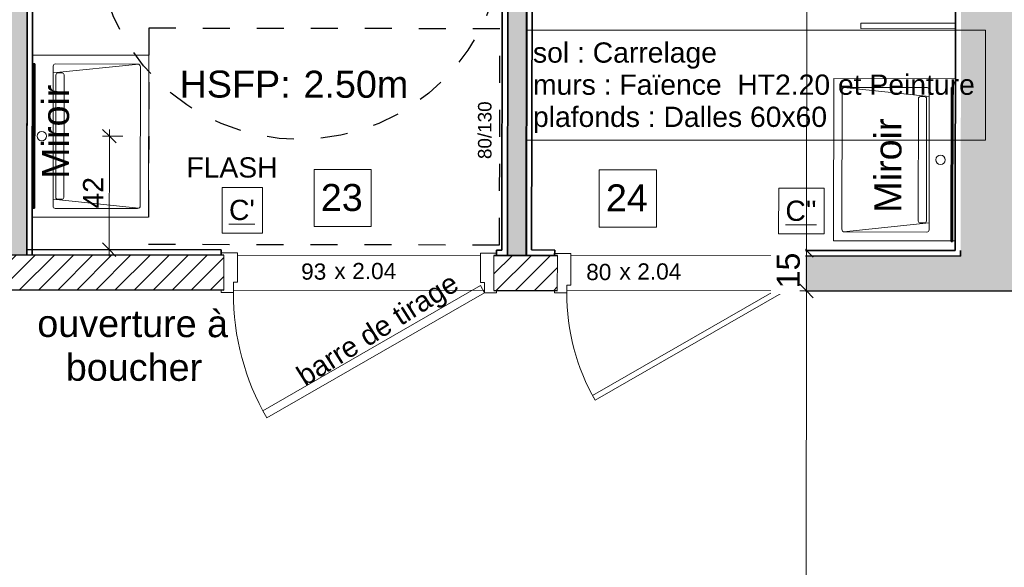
# Model space of a CAD drawing. Header units: metres. Extents: x 107 to 154, y -7 to 138.
# Tile 13 of 62: x 111.25 to 114.89, y 107.67 to 109.7. Entities that reach past the tile are written whole.
import ezdxf

# ---------------------------------------------------------------- set-up
doc = ezdxf.new("R2010")
doc.units = ezdxf.units.M
doc.linetypes.add('Caché', pattern=[0.003, 0.002, -0.001])
for name, color, linetype, lineweight in [('A-ANNO-DIMS', 7, 'Continuous', 20), ('A-ANNO-DIMS-50', 7, 'Continuous', 20), ('A-AREA-IDEN', 7, 'Continuous', 20), ('A-DETL-GENF', 7, 'Continuous', 18), ('A-DETL-THIN', 7, 'Continuous', 18), ('A-DOOR', 7, 'Continuous', 18), ('A-DOOR-IDEN', 7, 'Continuous', 20), ('A-GENM', 7, 'Continuous', 18), ('A-WALL', 7, 'Continuous', 18), ('G-ANNO-TEXT', 7, 'Continuous', 20), ('I-WALL', 7, 'Continuous', 18)]:
    doc.layers.add(name, color=color, linetype=linetype, lineweight=lineweight)
doc.layers.add('A-DETL', color=7, linetype='Continuous', lineweight=18, true_color=0x00a600)
doc.layers.add('A-DOOR-FRAM', color=7, linetype='Continuous', lineweight=18, true_color=0x2a2a2a)
doc.layers.add('A-WALL-PATT', color=7, linetype='Continuous', true_color=0x2a2a2a)
doc.styles.add('Arial_11', font='arial.ttf', dxfattribs={"height": 0.0012})
doc.styles.add('Arial_4', font='arial.ttf', dxfattribs={"height": 0.075})
doc.styles.add('Arial_5', font='arial.ttf', dxfattribs={"height": 0.085})
doc.styles.add('Arial_6', font='arial.ttf', dxfattribs={"height": 0.1})
doc.styles.add('Arial_8', font='arial.ttf', dxfattribs={"height": 0.05})
doc.styles.add('Arial_9', font='arial.ttf', dxfattribs={"height": 0.06})
doc.dimstyles.new('GRZRIG_Cotes_linéaires_-Arial_1_5_PMR', dxfattribs={"dimscale": 0.3048, "dimtxt": 0.076519, "dimasz": 0.164042, "dimexe": 0.082021, "dimexo": 0.0625, "dimgap": 8.2021e-05, "dimtad": 1, "dimdec": 0, "dimlfac": 100, "dimzin": 0, "dimdsep": 46, "dimtxsty": 'Arial_4', "dimblk1": 'OBLIQUE', "dimblk2": 'OBLIQUE', "dimsah": 1, "dimcen": 0.09, "dimdle": 0.082021, "dimazin": 0, "dimtfac": 1, "dimtdec": 4, "dimtix": 1, "dimtmove": 0, "dimatfit": 3, "dimfxl": 0.164042, "dimfxlon": 1, "dimtvp": 1, "dimtolj": 1, "dimtzin": 0, "dimarcsym": 2})
doc.dimstyles.new('GRZRIG_Cotes_linéaires_-Arial_1_7_op', dxfattribs={"dimscale": 0.3048, "dimtxt": 0.086722, "dimasz": 0.164042, "dimexe": 0.082021, "dimexo": 0.0625, "dimgap": 8.2021e-05, "dimtad": 1, "dimdec": 0, "dimlfac": 100, "dimzin": 0, "dimdsep": 46, "dimtxsty": 'Arial_5', "dimblk1": 'OBLIQUE', "dimblk2": 'OBLIQUE', "dimsah": 1, "dimcen": 0.09, "dimdle": 0.082021, "dimazin": 0, "dimtfac": 1, "dimtdec": 4, "dimtix": 1, "dimtmove": 0, "dimatfit": 3, "dimfxl": 0.164042, "dimfxlon": 1, "dimtvp": 1, "dimtfill": 1, "dimtolj": 1, "dimtzin": 0, "dimarcsym": 2})
doc.dimstyles.new('GRZRIG_Cotes_linéaires_-Arial_1_7_op_1', dxfattribs={"dimscale": 0.3048, "dimtxt": 0.086722, "dimasz": 0.164042, "dimexe": 0.082021, "dimexo": 0.0625, "dimgap": 8.2021e-05, "dimtad": 1, "dimdec": 0, "dimlfac": 100, "dimzin": 0, "dimdsep": 46, "dimtxsty": 'Arial_5', "dimblk1": 'OBLIQUE', "dimblk2": 'OBLIQUE', "dimsah": 1, "dimcen": 0.09, "dimdle": 0.082021, "dimazin": 0, "dimtfac": 1, "dimtdec": 4, "dimtix": 1, "dimtmove": 1, "dimatfit": 3, "dimfxl": 0.164042, "dimfxlon": 1, "dimtvp": 1, "dimtfill": 1, "dimtolj": 1, "dimtzin": 0, "dimarcsym": 2})
pattern_1 = [(45, (0, 0), (-0.035355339, 0.035355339), [])]

# ---------------------------------------------------------------- blocks, each defined once
blk = doc.blocks.new('Grz_porte 1V recouvrement 30_ - 80x204-3554048-DCE-R-1 Proj 50')
at = {"layer": 'A-DOOR'}
for p, q in [((-0.3041, -0.4535), (0.385, -0.0557)), ((0.395, -0.073), (0.385, -0.0557)), ((0.395, -0.073), (-0.2941, -0.4708)), ((-0.2941, -0.4708), (-0.3041, -0.4535))]:
    blk.add_line(p, q, dxfattribs=at)
blk.add_arc((0.4, -0.073), 0.8, 180, 209.821, dxfattribs=at)
at = {"layer": 'A-DOOR-FRAM', "color": 7}
for p, q in [((-0.385, 0.073), (-0.445, 0.073)), ((-0.385, -0.045), (-0.385, 0.073)), ((0.445, 0.073), (0.385, 0.073)), ((0.385, 0.073), (0.385, -0.045)), ((-0.445, -0.0653), (-0.445, -0.073)), ((-0.4, -0.073), (-0.4, -0.045)), ((-0.4, -0.045), (-0.385, -0.045)), ((0.385, -0.045), (0.4, -0.045)), ((0.4, -0.045), (0.4, -0.073)), ((0.445, -0.073), (0.445, -0.065)), ((-0.445, -0.073), (-0.4, -0.073)), ((0.4, -0.073), (0.445, -0.073))]:
    blk.add_line(p, q, dxfattribs=at)
blk = doc.blocks.new('Grz_porte 1V recouvrement 30_ - 93x204-5338113-DCE-R-1 Proj 50')
at = {"layer": 'A-DOOR'}
for p, q in [((-0.3554, -0.512), (0.45, -0.047)), ((0.465, -0.073), (0.45, -0.047)), ((0.465, -0.073), (-0.3404, -0.538)), ((-0.3404, -0.538), (-0.3554, -0.512))]:
    blk.add_line(p, q, dxfattribs=at)
blk.add_arc((0.465, -0.073), 0.93, 180, 210, dxfattribs=at)
at = {"layer": 'A-DOOR-FRAM', "color": 7}
for p, q in [((-0.45, 0.073), (-0.51, 0.073)), ((-0.45, -0.035), (-0.45, 0.073)), ((0.5098, 0.073), (0.45, 0.073)), ((0.45, 0.073), (0.45, -0.035)), ((-0.465, -0.073), (-0.465, -0.035)), ((-0.465, -0.035), (-0.45, -0.035)), ((0.45, -0.035), (0.465, -0.035)), ((0.465, -0.035), (0.465, -0.073)), ((-0.51, -0.0652), (-0.51, -0.073)), ((0.51, -0.073), (0.51, -0.0652)), ((-0.51, -0.073), (-0.465, -0.073)), ((0.465, -0.073), (0.51, -0.073))]:
    blk.add_line(p, q, dxfattribs=at)
blk = doc.blocks.new('BM-00364_LT171G - LT171G-4061592-DCE-R-1 Proj 50')
at = {"layer": 'A-GENM'}
for p, q in [((-0.3001, -0.2255), (-0.3001, 0.2254)), ((0.3001, 0.2254), (0.3001, 0.2154)), ((0.3001, 0.2104), (0.3001, -0.2255)), ((-0.2675, -0.1846), (-0.2675, 0.1204)), ((-0.234, 0.1284), (-0.2668, -0.1882)), ((-0.2595, 0.1284), (0.2595, 0.1284)), ((-0.234, 0.0954), (-0.234, 0.1104)), ((-0.2262, 0.1184), (0.2262, 0.1184)), ((0.2668, -0.188), (0.234, 0.1284)), ((0.234, 0.1104), (0.234, 0.0954)), ((0.2675, 0.1204), (0.2675, -0.1846)), ((0.2272, 0.0884), (-0.2272, 0.0884)), ((0.2575, -0.1946), (-0.2575, -0.1946)), ((0.3001, -0.2255), (-0.3001, -0.2255))]:
    blk.add_line(p, q, dxfattribs=at)
for centre, radius, start, end in [((0, 0.1704), 0.0175, 0, 180), ((0, 0.1704), 0.0175, 180, 360), ((-0.2595, 0.1204), 0.008, 90, 180), ((0.2595, 0.1204), 0.008, 0, 90), ((-0.2575, -0.1846), 0.01, 180, 270), ((0.2575, -0.1846), 0.01, 270, 0)]:
    blk.add_arc(centre, radius, start, end, dxfattribs=at)
for centre, major_axis, ratio, start_param, end_param in [((-0.226, 0.1105), (0.00804, 0), 0.990517, 1.602969, 3.146761), ((0.226, 0.1105), (0.00804, 0), 0.990517, 6.278017, 7.821809), ((-0.227, 0.0954), (0.00703, 0), 0.99054, 3.136424, 4.680208), ((0.227, 0.0954), (0.00703, 0), 0.99054, 4.74457, 6.288354)]:
    blk.add_ellipse(centre, major_axis=major_axis, ratio=ratio, start_param=start_param, end_param=end_param, dxfattribs=at)
blk = doc.blocks.new('BM-00364_LT171G - LT171G-V47-DCE-R-1 Proj 50')
at = {"layer": 'A-GENM'}
for p, q in [((-0.3001, -0.2255), (-0.3001, 0.2054)), ((0.3001, 0.2054), (0.3001, -0.2255)), ((-0.2675, -0.1846), (-0.2675, 0.1204)), ((-0.234, 0.1284), (-0.2668, -0.1882)), ((-0.2595, 0.1284), (0.2595, 0.1284)), ((-0.234, 0.0954), (-0.234, 0.1104)), ((-0.2262, 0.1184), (0.2262, 0.1184)), ((0.2668, -0.188), (0.234, 0.1284)), ((0.234, 0.1104), (0.234, 0.0954)), ((0.2675, 0.1204), (0.2675, -0.1846)), ((0.2272, 0.0884), (-0.2272, 0.0884)), ((0.2575, -0.1946), (-0.2575, -0.1946)), ((0.3001, -0.2255), (-0.3001, -0.2255))]:
    blk.add_line(p, q, dxfattribs=at)
for centre, radius, start, end in [((0, 0.1704), 0.0175, 0, 180), ((0, 0.1704), 0.0175, 180, 360), ((-0.2595, 0.1204), 0.008, 90, 180), ((0.2595, 0.1204), 0.008, 0, 90), ((-0.2575, -0.1846), 0.01, 180, 270), ((0.2575, -0.1846), 0.01, 270, 0)]:
    blk.add_arc(centre, radius, start, end, dxfattribs=at)
for centre, major_axis, ratio, start_param, end_param in [((-0.226, 0.1105), (0.00804, 0), 0.990517, 1.602969, 3.146761), ((0.226, 0.1105), (0.00804, 0), 0.990517, 6.278017, 7.821809), ((-0.227, 0.0954), (0.00703, 0), 0.99054, 3.136424, 4.680208), ((0.227, 0.0954), (0.00703, 0), 0.99054, 4.74457, 6.288354)]:
    blk.add_ellipse(centre, major_axis=major_axis, ratio=ratio, start_param=start_param, end_param=end_param, dxfattribs=at)
blk = doc.blocks.new('OMD_Etiquette porte Pleine - dim vantail _ numéro-2609753-DCE-R-1 Proj 50')
at = {"layer": 'A-DOOR-IDEN', "insert": (0.004333, 0.000751), "char_height": 0.0012, "width": 0.00096202, "attachment_point": 1, "style": 'Arial_11'}
blk.add_mtext('x', dxfattribs=at)
blk = doc.blocks.new('DIMBLOCK10-DCE-R-1 Proj 50')
at = {"layer": 'A-ANNO-DIMS-50'}
for p, q in [((114.1651, 111.1281), (114.1402, 111.1531)), ((114.1651, 111.1281), (114.1401, 111.1281)), ((114.1651, 111.1281), (114.1623, 108.8489)), ((114.1651, 111.1281), (114.1901, 111.1031)), ((114.1651, 111.1281), (114.2151, 111.128)), ((114.1645, 110.612), (114.1642, 110.3908)), ((114.1642, 110.3908), (114.1637, 109.9885)), ((114.1623, 108.8489), (114.1123, 108.849)), ((114.1623, 108.8489), (114.1374, 108.8739)), ((114.1623, 108.8489), (114.1873, 108.8239)), ((114.1623, 108.8489), (114.1873, 108.8489))]:
    blk.add_line(p, q, dxfattribs=at)
at = {"layer": 'A-ANNO-DIMS-50', "color": 0, "insert": (114.054, 110.4158), "char_height": 0.085, "width": 0.23535, "attachment_point": 1, "rotation": 90, "line_spacing_factor": 0.941778, "style": 'Arial_5', "bg_fill": 3, "box_fill_scale": 1.25, "bg_fill_color": 256, "bg_fill_true_color": 13158600, "bg_fill_transparency": 0}
blk.add_mtext('228', dxfattribs=at)
blk = doc.blocks.new('_Oblique')
at = {"color": 0, "linetype": 'ByBlock', "lineweight": -2}
blk.add_line((-0.5, -0.5), (0.5, 0.5), dxfattribs=at)
blk = doc.blocks.new('DIMBLOCK11-DCE-R-1 Proj 50')
at = {"layer": 'A-ANNO-DIMS-50'}
for p, q in [((114.1623, 108.8489), (114.1123, 108.849)), ((114.1623, 108.8489), (114.1374, 108.8739)), ((114.1623, 108.8489), (114.1621, 108.6988)), ((114.1623, 108.8489), (114.1873, 108.8239)), ((114.1623, 108.8489), (114.1873, 108.8489)), ((114.1621, 108.6988), (114.1371, 108.6988)), ((114.1621, 108.6988), (114.1372, 108.7238)), ((114.1621, 108.6988), (114.1871, 108.6737)), ((114.1621, 108.6988), (114.2121, 108.6987))]:
    blk.add_line(p, q, dxfattribs=at)
at = {"layer": 'A-ANNO-DIMS-50', "color": 0, "insert": (114.0519, 108.7085), "char_height": 0.085, "width": 0.1569, "attachment_point": 1, "rotation": 90, "line_spacing_factor": 0.941778, "style": 'Arial_5', "bg_fill": 3, "box_fill_scale": 1.25, "bg_fill_color": 256, "bg_fill_true_color": 13158600, "bg_fill_transparency": 0}
blk.add_mtext('15', dxfattribs=at)
blk = doc.blocks.new('DIMBLOCK12-DCE-R-1 Proj 50')
at = {"layer": 'A-ANNO-DIMS-50'}
for p, q in [((114.1621, 108.6988), (114.1371, 108.6988)), ((114.1621, 108.6988), (114.1372, 108.7238)), ((114.1621, 108.6988), (114.1591, 106.2088)), ((114.1621, 108.6988), (114.1871, 108.6737)), ((114.1621, 108.6988), (114.2121, 108.6987)), ((114.1591, 106.2338), (114.1341, 106.2588)), ((114.1591, 106.2338), (114.1341, 106.2338)), ((114.1591, 106.2338), (114.1841, 106.2087)), ((114.1591, 106.2338), (114.2091, 106.2337))]:
    blk.add_line(p, q, dxfattribs=at)
at = {"layer": 'A-ANNO-DIMS-50', "color": 0, "insert": (114.0503, 107.3682), "char_height": 0.085, "width": 0.23535, "attachment_point": 1, "rotation": 90, "line_spacing_factor": 0.941778, "style": 'Arial_5', "bg_fill": 3, "box_fill_scale": 1.25, "bg_fill_color": 256, "bg_fill_true_color": 13158600, "bg_fill_transparency": 0}
blk.add_mtext('247', dxfattribs=at)
blk = doc.blocks.new('DIMBLOCK131-DCE-R-1 Proj 50')
at = {"layer": 'A-ANNO-DIMS-50', "color": 156, "true_color": 0x004080}
for p, q in [((111.5803, 109.2719), (111.5554, 109.2969)), ((111.5804, 109.2969), (111.5797, 108.8269)), ((111.5803, 109.2719), (111.5553, 109.2719)), ((111.5803, 109.2719), (111.6053, 109.2468)), ((111.5803, 109.2719), (111.6303, 109.2718)), ((111.5797, 108.8519), (111.5547, 108.8519)), ((111.5797, 108.8519), (111.5548, 108.8769)), ((111.5797, 108.8519), (111.6047, 108.8268)), ((111.5797, 108.8519), (111.6297, 108.8518))]:
    blk.add_line(p, q, dxfattribs=at)
at = {"layer": 'A-ANNO-DIMS-50', "color": 0, "insert": (111.4826, 109.0042), "char_height": 0.075, "width": 0.138441, "attachment_point": 1, "rotation": 90, "line_spacing_factor": 0.941778, "style": 'Arial_4'}
blk.add_mtext('42', dxfattribs=at)

msp = doc.modelspace()

# ---------------------------------------------------------------- hatches: boundary and pattern name
at = {"layer": 'A-DETL-GENF'}
h = msp.add_hatch(dxfattribs=at)
h.set_pattern_fill('FP_12', color=256, style=0, pattern_type=2)
h.set_pattern_definition(pattern_1)
h.paths.add_polyline_path([(112.0044, 108.7012), (112.0046, 108.8314), (111.1497, 108.8327), (111.1495, 108.7025), (111.436, 108.702)])
h = msp.add_hatch(dxfattribs=at)
h.set_pattern_fill('FP_12', color=256, style=0, pattern_type=2)
h.set_pattern_definition(pattern_1)
h.paths.add_polyline_path([(113.2391, 108.6997), (113.2393, 108.8299), (113.0046, 108.8302), (113.0044, 108.7)])
at = {"layer": 'A-WALL-PATT', "true_color": 0xc0c0c0}
for points in [[(111.2743, 108.8325), (111.2782, 111.1524), (111.2083, 111.1525), (111.2043, 108.8326), (111.2083, 108.8326)], [(113.1246, 108.83), (113.1246, 108.8302), (113.1275, 111.1497), (113.0575, 111.1497), (113.0546, 108.8301), (113.0575, 108.8301)]]:
    msp.add_hatch(color=9, dxfattribs=at).paths.add_polyline_path(points)
at = {"layer": 'A-WALL-PATT'}
msp.add_hatch(color=256, dxfattribs=at).paths.add_polyline_path([(114.9646, 108.8278), (114.9648, 108.9983), (115.0831, 108.9983), (115.0859, 110.9126), (114.7359, 110.9131), (114.7328, 108.8281), (114.9645, 108.8278)])
h = msp.add_hatch(color=256, dxfattribs=at)
h.paths.add_polyline_path([(115.0826, 108.6976), (115.0826, 108.6982), (114.9645, 108.6983), (114.9645, 108.8278), (114.1093, 108.8288), (114.1092, 108.6988), (114.9645, 108.6978)])
h.paths.add_polyline_path([(110.2795, 108.7036), (110.2796, 108.8336), (109.3896, 108.8347), (109.3895, 108.7047)])
h.paths.add_polyline_path([(113.2393, 108.8299), (113.2392, 108.8299), (113.2392, 108.8299)])
h.paths.add_polyline_path([(112.0046, 108.8314), (112.0044, 108.8314), (112.0044, 108.8314)])

# ---------------------------------------------------------------- linework, layer by layer
at = {"layer": 'A-AREA-IDEN', "flags": 128}
msp.add_lwpolyline([(113.1241, 109.6652), (114.8246, 109.6652), (114.8246, 109.2577), (113.1241, 109.2577)], close=True, dxfattribs=at)
at = {"layer": 'A-DETL', "color": 156, "linetype": 'Caché', "lineweight": 25, "true_color": 0x004080}
for p, q in [((111.7265, 109.6717), (111.7253, 108.8717)), ((113.0265, 109.6697), (111.7265, 109.6717)), ((113.0253, 108.8697), (113.0265, 109.6697)), ((111.7253, 108.8717), (113.0253, 108.8697))]:
    msp.add_line(p, q, dxfattribs=at)
at = {"layer": 'A-DETL', "color": 7, "lineweight": 35}
for p, q in [((112.0046, 108.8314), (111.1497, 108.8327)), ((113.2393, 108.8299), (113.0046, 108.8302)), ((111.1495, 108.7025), (112.0044, 108.7012)), ((113.0044, 108.7), (113.2391, 108.6997))]:
    msp.add_line(p, q, dxfattribs=at)
at = {"layer": 'A-DETL', "color": 156, "linetype": 'Caché', "lineweight": 25, "true_color": 0x004080}
msp.add_circle((112.286, 110.01), 0.75, dxfattribs=at)
at = {"layer": 'A-DETL-THIN'}
for p, q in [((112.0044, 108.7012), (112.0046, 108.8314)), ((113.0046, 108.8302), (113.0044, 108.7)), ((113.2391, 108.6997), (113.2393, 108.8299))]:
    msp.add_line(p, q, dxfattribs=at)
at = {"layer": 'A-DOOR-IDEN', "flags": 128}
for points in [[(112.3384, 109.1489), (112.5504, 109.1489), (112.5504, 108.9369), (112.3384, 108.9369)], [(113.3942, 109.1474), (113.6062, 109.1474), (113.6062, 108.9354), (113.3942, 108.9354)]]:
    msp.add_lwpolyline(points, close=True, dxfattribs=at)
at = {"layer": 'A-WALL', "lineweight": 25}
msp.add_line((111.2744, 108.8523), (111.2743, 108.8325), dxfattribs=at)
at = {"layer": 'A-WALL', "lineweight": 35}
for p, q in [((114.7328, 108.8281), (114.7328, 108.8481)), ((114.1093, 108.8288), (114.1092, 108.6988)), ((114.7328, 108.8281), (114.1093, 108.8288)), ((115.0826, 108.6976), (114.1092, 108.6988))]:
    msp.add_line(p, q, dxfattribs=at)
at = {"layer": 'A-WALL'}
for p, q in [((112.0546, 108.8314), (112.9546, 108.8303)), ((113.2893, 108.8298), (114.0593, 108.8289)), ((112.9694, 108.7002), (112.0394, 108.7014)), ((114.0742, 108.6989), (113.2742, 108.6999))]:
    msp.add_line(p, q, dxfattribs=at)
at = {"layer": 'G-ANNO-TEXT', "flags": 128}
msp.add_lwpolyline([(111.9984, 109.0823), (112.1479, 109.0821), (112.1477, 108.9131), (111.9982, 108.9133)], close=True, dxfattribs=at)
at = {"layer": 'I-WALL', "lineweight": 35}
for p, q in [((113.0341, 108.8497), (113.0375, 111.1498)), ((113.0575, 111.1498), (113.0541, 108.8301)), ((113.1241, 108.8301), (113.1275, 111.1497)), ((113.1275, 111.1497), (113.1246, 108.83)), ((111.2743, 108.8325), (111.2777, 111.1324)), ((111.2782, 111.1324), (111.2744, 108.8523)), ((111.2977, 111.1324), (111.2943, 108.8325)), ((113.0546, 108.8301), (113.0575, 111.1298)), ((113.1474, 111.1297), (113.1441, 108.8504)), ((114.7128, 108.8481), (114.7159, 110.9131)), ((111.299, 109.5398), (111.2982, 109.0048)), ((111.304, 109.5398), (111.299, 109.5398)), ((111.3032, 109.0048), (111.304, 109.5398)), ((114.6987, 109.4528), (114.6979, 108.8824)), ((114.7037, 109.4528), (114.6987, 109.4528)), ((114.7029, 108.8824), (114.7037, 109.4528)), ((111.2982, 109.0048), (111.3032, 109.0048)), ((114.6979, 108.8824), (114.7029, 108.8824)), ((111.9946, 108.8513), (111.2744, 108.8523)), ((111.9946, 108.8314), (111.9946, 108.8513)), ((113.0144, 108.8498), (113.0143, 108.8302)), ((113.0341, 108.8497), (113.0144, 108.8498)), ((113.2294, 108.8503), (113.1441, 108.8504)), ((113.2293, 108.8303), (113.2294, 108.8503)), ((114.1194, 108.849), (114.1193, 108.829)), ((114.7128, 108.8481), (114.1194, 108.849)), ((113.1441, 108.8304), (113.1441, 108.83)), ((113.1441, 108.8304), (113.2293, 108.8303)), ((114.1193, 108.829), (114.7328, 108.8281))]:
    msp.add_line(p, q, dxfattribs=at)
at = {"layer": 'I-WALL'}
for p, q in [((114.3632, 109.6905), (114.7141, 109.69)), ((114.3632, 109.6905), (114.3632, 109.6705)), ((114.7141, 109.67), (114.3632, 109.6705))]:
    msp.add_line(p, q, dxfattribs=at)

# ---------------------------------------------------------------- block references
at = {"layer": 'A-DOOR-FRAM', "color": 7, "rotation": 359.9294002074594}
for name, p in [('Grz_porte 1V recouvrement 30_ - 93x204-5338113-DCE-R-1 Proj 50', (112.5045, 108.7658)), ('Grz_porte 1V recouvrement 30_ - 80x204-3554048-DCE-R-1 Proj 50', (113.6742, 108.7644))]:
    msp.add_blockref(name, p, dxfattribs=at)
at = {"layer": 'A-DOOR-IDEN', "xscale": 49.99999999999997, "yscale": 49.99999999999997, "zscale": 49.99999999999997}
for p in [(112.1968, 108.765), (113.2526, 108.7635)]:
    msp.add_blockref('OMD_Etiquette porte Pleine - dim vantail _ numéro-2609753-DCE-R-1 Proj 50', p, dxfattribs=at)
at = {"layer": 'A-GENM'}
for name, p, rotation in [('BM-00364_LT171G - LT171G-V47-DCE-R-1 Proj 50', (111.5004, 109.272), 89.915871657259), ('BM-00364_LT171G - LT171G-4061592-DCE-R-1 Proj 50', (114.4879, 109.1846), 269.9158716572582)]:
    msp.add_blockref(name, p, dxfattribs=dict(at, rotation=rotation))

# ---------------------------------------------------------------- texts
at = {"layer": 'A-AREA-IDEN', "char_height": 0.075, "attachment_point": 1, "style": 'Arial_4'}
for s, insert, width in [('sol : Carrelage', (113.1491, 109.6193), 0.817721), ('murs : Faïence  HT2.20 et Peinture', (113.1491, 109.5003), 1.996202), ('plafonds : Dalles 60x60', (113.1491, 109.3812), 1.314767)]:
    msp.add_mtext(s, dxfattribs=dict(at, insert=insert, width=width))
at = {"layer": 'A-DOOR-IDEN', "attachment_point": 1}
for s, insert, char_height, width, style in [('23', (112.3634, 109.0949), 0.1, 0.192405, 'Arial_6'), ('24', (113.4192, 109.0934), 0.1, 0.192405, 'Arial_6'), ('93', (112.2904, 108.8005), 0.06, 0.120253, 'Arial_9'), ('2.04', (112.4796, 108.8024), 0.06, 0.212447, 'Arial_9'), ('80', (113.3462, 108.7989), 0.06, 0.120253, 'Arial_9'), ('2.04', (113.5354, 108.8009), 0.06, 0.212447, 'Arial_9')]:
    msp.add_mtext(s, dxfattribs=dict(at, insert=insert, char_height=char_height, width=width, style=style))
at = {"layer": 'G-ANNO-TEXT', "lineweight": 50, "char_height": 0.1, "attachment_point": 1, "style": 'Arial_6'}
for s, insert, width, rotation in [('HSFP:', (111.8404, 109.5152), 0.509072, 359.9159), (' 2.50m', (112.2604, 109.5146), 0.529114, 359.9159), ('Miroir', (111.3309, 109.114), 0.428903, 90), ('Miroir', (114.4136, 108.9884), 0.428903, 90), ('ouverture à ', (111.3135, 108.6284), 0.893882, 359.9159), ('boucher', (111.4191, 108.4662), 0.625316, 359.9159)]:
    msp.add_mtext(s, dxfattribs=dict(at, insert=insert, width=width, rotation=rotation))
at = {"layer": 'G-ANNO-TEXT', "color": 156, "true_color": 0x004080, "attachment_point": 1}
for s, insert, char_height, width, rotation, style in [('80/130', (112.9454, 109.1872), 0.05, 0.264557, 90, 'Arial_8'), ('barre de tirage ', (112.2648, 108.4074), 0.075, 0.833755, 32.2424, 'Arial_4')]:
    msp.add_mtext(s, dxfattribs=dict(at, insert=insert, char_height=char_height, width=width, rotation=rotation, style=style))
at = {"layer": 'G-ANNO-TEXT', "color": 98, "true_color": 0x004000, "insert": (111.8366, 109.194), "char_height": 0.075, "width": 0.448945, "attachment_point": 1, "rotation": 359.9159, "style": 'Arial_4'}
msp.add_mtext(' FLASH', dxfattribs=at)
at = {"layer": 'G-ANNO-TEXT', "insert": (112.0234, 109.0364), "char_height": 0.075, "width": 0.116245, "attachment_point": 1, "rotation": 359.9159, "style": 'Arial_4'}
msp.add_mtext("\\LC'", dxfattribs=at)

# ---------------------------------------------------------------- dimensions: what is measured, and where the dimension line sits
at = {"layer": 'A-ANNO-DIMS', "color": 156, "true_color": 0x004080}
dim = msp.add_linear_dim(base=(111.5797, 108.8519), p1=(111.6303, 109.2718), p2=(111.6297, 108.8518), angle=89.9159, dimstyle='GRZRIG_Cotes_linéaires_-Arial_1_5_PMR', override={"dimpost": '<>', "dimfxl": 0.42}, dxfattribs=at)
dim.commit()
dim.dimension.update_dxf_attribs({"geometry": 'DIMBLOCK131-DCE-R-1 Proj 50', "text_midpoint": (111.5424, 109.0619)})

# ---------------------------------------------------------------- next in the draw order: dimensions: what is measured, and where the dimension line sits
at = {"layer": 'A-ANNO-DIMS'}
dim = msp.add_linear_dim(base=(114.1623, 108.8489), p1=(114.2151, 111.128), p2=(114.1123, 108.849), angle=89.9294, dimstyle='GRZRIG_Cotes_linéaires_-Arial_1_7_op_1', override={"dimpost": '<>', "dimfxl": 2.281366}, dxfattribs=at)
dim.commit()
dim.dimension.update_dxf_attribs({"geometry": 'DIMBLOCK10-DCE-R-1 Proj 50', "text_midpoint": (114.1107, 110.5335), "dimtype": 160, "text_rotation": 90})

# ---------------------------------------------------------------- next in the draw order: linework, layer by layer
at = {"layer": 'G-ANNO-TEXT', "flags": 128}
msp.add_lwpolyline([(114.059, 109.0793), (114.228, 109.079), (114.2278, 108.91), (114.0588, 108.9103)], close=True, dxfattribs=at)

# ---------------------------------------------------------------- next in the draw order: texts
at = {"layer": 'G-ANNO-TEXT', "insert": (114.0839, 109.0333), "char_height": 0.075, "width": 0.140295, "attachment_point": 1, "rotation": 359.9159, "style": 'Arial_4'}
msp.add_mtext("\\LC''", dxfattribs=at)

# ---------------------------------------------------------------- next in the draw order: dimensions: what is measured, and where the dimension line sits
at = {"layer": 'A-ANNO-DIMS'}
dim = msp.add_linear_dim(base=(114.1621, 108.6988), p1=(114.1123, 108.849), p2=(114.2121, 108.6987), angle=89.9294, dimstyle='GRZRIG_Cotes_linéaires_-Arial_1_7_op', override={"dimpost": '<>', "dimfxl": 0.180398}, dxfattribs=at)
dim.commit()
dim.dimension.update_dxf_attribs({"geometry": 'DIMBLOCK11-DCE-R-1 Proj 50', "text_midpoint": (114.1188, 108.7739)})

# ---------------------------------------------------------------- next in the draw order: dimensions: what is measured, and where the dimension line sits
dim = msp.add_linear_dim(base=(114.1591, 106.2338), p1=(114.2121, 108.6987), p2=(114.2091, 106.2337), angle=89.9294, dimstyle='GRZRIG_Cotes_linéaires_-Arial_1_7_op', override={"dimpost": '<>', "dimfxl": 2.465}, dxfattribs=at)
dim.commit()
dim.dimension.update_dxf_attribs({"geometry": 'DIMBLOCK12-DCE-R-1 Proj 50', "text_midpoint": (114.1179, 107.4663)})

doc.saveas('drawing.dxf')
